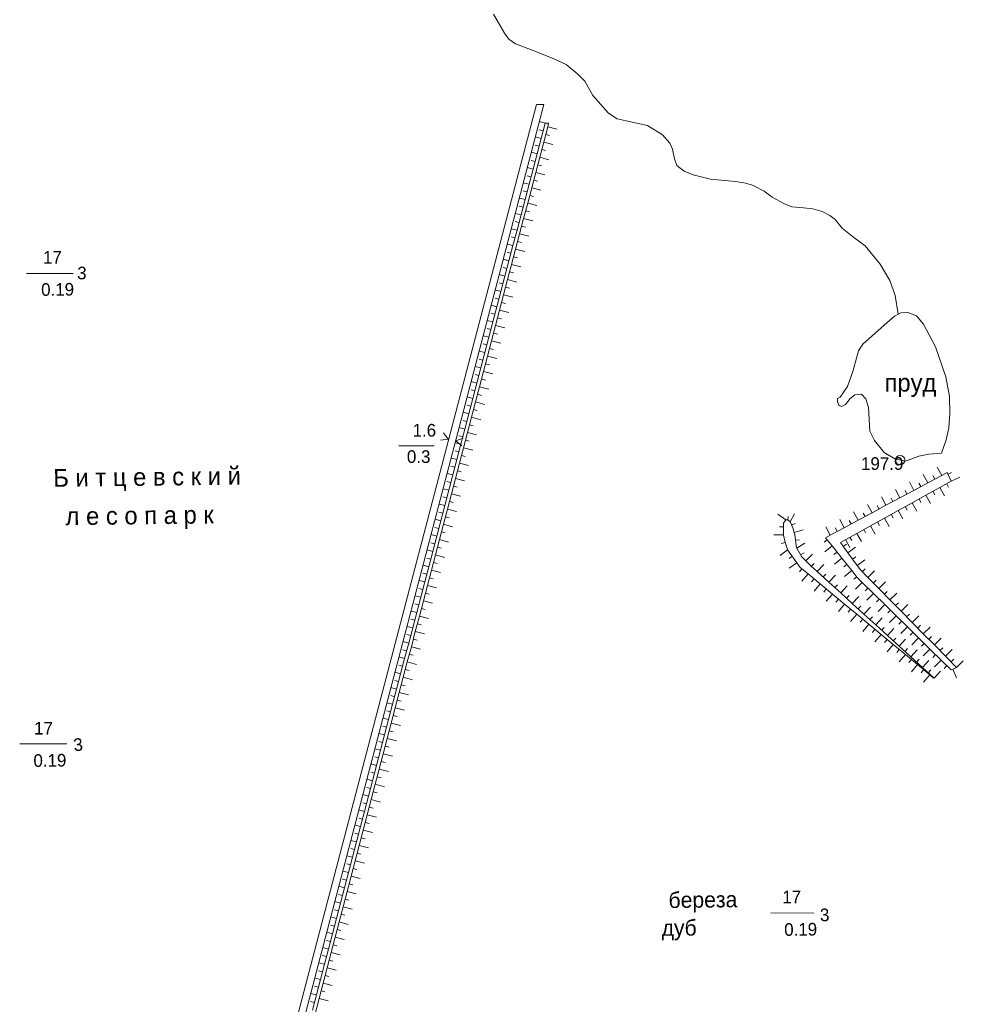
# Model space of a CAD drawing. Extents: x 13 to 4138, y -4831 to -1000.
# Tile 193 of 203: x 3760 to 3999, y -2878 to -2629. Entities that reach past the tile are written whole.
import ezdxf
from ezdxf.enums import TextEntityAlignment as Align

# ---------------------------------------------------------------- set-up
doc = ezdxf.new("R2010")
doc.units = 0
doc.header["$MEASUREMENT"] = 0
for name, color, linetype in [('30', 7, 'CONTINUOUS'), ('34', 7, 'CONTINUOUS'), ('37', 7, 'CONTINUOUS'), ('42', 7, 'CONTINUOUS'), ('CONSTRUCTION_CLASS', 7, 'CONTINUOUS')]:
    doc.layers.add(name, color=color, linetype=linetype)
doc.styles.get("Standard").update_dxf_attribs({"font": 'txt', "height": 0.2})

msp = doc.modelspace()

# ---------------------------------------------------------------- linework, layer by layer
at = {"layer": '30', "color": 253, "linetype": 'Continuous', "lineweight": 0}
for p, q in [((3883.03, -2631.99), (3880.28, -2627.18)), ((3884.16, -2633.55), (3883.03, -2631.99)), ((3885.84, -2634.73), (3884.16, -2633.55)), ((3890.27, -2636.36), (3885.84, -2634.73)), ((3895.58, -2638.48), (3890.27, -2636.36)), ((3898.68, -2639.96), (3895.58, -2638.48)), ((3901.61, -2642.4), (3898.68, -2639.96)), ((3903.36, -2644.15), (3901.61, -2642.4)), ((3905.42, -2647.77), (3903.36, -2644.15)), ((3909.41, -2652.27), (3905.42, -2647.77)), ((3893.03, -2650.02), (3801.2, -3000)), ((3819.45, -2923.46), (3891.19, -2650.02)), ((3891.19, -2650.02), (3893.03, -2650.02)), ((3911.54, -2653.64), (3909.41, -2652.27)), ((3913.85, -2654.14), (3911.54, -2653.64)), ((3919.26, -2655.38), (3913.85, -2654.14)), ((3923.01, -2657.75), (3919.26, -2655.38)), ((3924.88, -2659.81), (3923.01, -2657.75)), ((3925.57, -2661.31), (3924.88, -2659.81)), ((3926.07, -2663.81), (3925.57, -2661.31)), ((3926.63, -2665.43), (3926.07, -2663.81)), ((3928.56, -2666.93), (3926.63, -2665.43)), ((3930.81, -2667.81), (3928.56, -2666.93)), ((3935.16, -2668.92), (3930.81, -2667.81)), ((3941.53, -2669.48), (3935.16, -2668.92)), ((3944.09, -2669.91), (3941.53, -2669.48)), ((3946.02, -2670.54), (3944.09, -2669.91)), ((3948.77, -2671.98), (3946.02, -2670.54)), ((3950.77, -2673.47), (3948.77, -2671.98)), ((3953.89, -2675.16), (3950.77, -2673.47)), ((3955.74, -2675.9), (3953.89, -2675.16)), ((3958.74, -2676.21), (3955.74, -2675.9)), ((3961.11, -2676.46), (3958.74, -2676.21)), ((3963.48, -2677.08), (3961.11, -2676.46)), ((3965.36, -2678.14), (3963.48, -2677.08)), ((3966.73, -2679.14), (3965.36, -2678.14)), ((3968.48, -2681.33), (3966.73, -2679.14)), ((3971.47, -2683.7), (3968.48, -2681.33)), ((3974.28, -2685.76), (3971.47, -2683.7)), ((3978.15, -2690.45), (3974.28, -2685.76)), ((3980.52, -2694.53), (3978.15, -2690.45)), ((3981.89, -2698.4), (3980.52, -2694.53)), ((3982.71, -2703.08), (3981.89, -2698.4)), ((3983.38, -2702.72), (3985.08, -2702.64)), ((3985.08, -2702.64), (3987.29, -2703.49)), ((3979.13, -2705.87), (3981.77, -2703.58)), ((3981.77, -2703.58), (3982.71, -2703.08)), ((3982.71, -2703.08), (3983.38, -2702.72)), ((3987.29, -2703.49), (3989.07, -2705.62)), ((3973.69, -2710.64), (3979.13, -2705.87)), ((3989.07, -2705.62), (3992.13, -2711.32)), ((3972.16, -2714.21), (3972.59, -2712.34)), ((3972.59, -2712.34), (3973.69, -2710.64)), ((3992.13, -2711.32), (3994.77, -2718.97)), ((3971.23, -2717.61), (3972.16, -2714.21)), ((3969.87, -2721.35), (3971.23, -2717.61)), ((3994.77, -2718.97), (3995.62, -2723.91)), ((3968, -2724.07), (3969.87, -2721.35)), ((3967.32, -2724.41), (3968, -2724.07)), ((3967.32, -2725.27), (3967.32, -2724.41)), ((3970.55, -2724.41), (3969.36, -2725.95)), ((3971.74, -2723.48), (3970.55, -2724.41)), ((3973.35, -2723.31), (3971.74, -2723.48)), ((3974.5, -2724.5), (3973.35, -2723.31)), ((3975.18, -2726.71), (3974.5, -2724.5)), ((3995.62, -2723.91), (3995.78, -2728.22)), ((3967.66, -2726.2), (3967.32, -2725.27)), ((3968.43, -2726.46), (3967.66, -2726.2)), ((3969.36, -2725.95), (3968.43, -2726.46)), ((3975.52, -2732.67), (3975.18, -2726.71)), ((3995.78, -2728.22), (3995.45, -2731.8)), ((3995.45, -2731.8), (3994.85, -2734.86)), ((3976.71, -2735.05), (3975.52, -2732.67)), ((3994.85, -2734.86), (3993.66, -2738.26)), ((3979.09, -2738.11), (3976.71, -2735.05)), ((3981.83, -2739.71), (3979.09, -2738.11)), ((3984.51, -2740.3), (3981.83, -2739.71)), ((3987.88, -2739.03), (3984.51, -2740.3)), ((3990.43, -2738.52), (3987.88, -2739.03)), ((3993.66, -2738.26), (3990.43, -2738.52))]:
    msp.add_line(p, q, dxfattribs=at)
msp.add_circle((3983.16, -2740.01), 1.2, dxfattribs=at)
at = {"layer": '34', "color": 253, "linetype": 'Continuous', "lineweight": 0}
msp.add_line((3856.34, -2736.4), (3865.28, -2736.4), dxfattribs=at)
at = {"layer": '37', "color": 253, "linetype": 'Continuous', "lineweight": 0}
for p, q in [((3893.32, -2654.76), (3891.88, -2654.38)), ((3893.32, -2654.76), (3892.31, -2658.63)), ((3894.23, -2654.76), (3893.32, -2654.76)), ((3893.99, -2655.66), (3894.23, -2654.76)), ((3892.81, -2656.69), (3891.85, -2656.44)), ((3892.98, -2659.53), (3893.99, -2655.66)), ((3893.49, -2657.59), (3894.45, -2657.84)), ((3893.99, -2655.66), (3896.32, -2656.26)), ((3891.8, -2660.56), (3890.83, -2660.31)), ((3892.31, -2658.63), (3890.87, -2658.25)), ((3892.31, -2658.63), (3891.29, -2662.5)), ((3891.96, -2663.39), (3892.98, -2659.53)), ((3892.98, -2659.53), (3895.3, -2660.13)), ((3891.29, -2662.5), (3889.85, -2662.12)), ((3891.29, -2662.5), (3890.28, -2666.37)), ((3892.47, -2661.46), (3893.44, -2661.71)), ((3890.78, -2664.43), (3889.82, -2664.18)), ((3890.95, -2667.26), (3891.96, -2663.39)), ((3891.96, -2663.39), (3894.28, -2664)), ((3890.28, -2666.37), (3888.84, -2665.99)), ((3890.28, -2666.37), (3889.26, -2670.23)), ((3889.93, -2671.13), (3890.95, -2667.26)), ((3890.95, -2667.26), (3893.27, -2667.87)), ((3891.46, -2665.33), (3892.42, -2665.58)), ((3889.26, -2670.23), (3887.82, -2669.86)), ((3889.26, -2670.23), (3888.25, -2674.1)), ((3889.77, -2668.3), (3888.8, -2668.05)), ((3890.44, -2669.2), (3891.41, -2669.45)), ((3888.75, -2672.17), (3887.79, -2671.91)), ((3888.92, -2675), (3889.93, -2671.13)), ((3889.93, -2671.13), (3892.26, -2671.74)), ((3888.25, -2674.1), (3886.81, -2673.72)), ((3888.25, -2674.1), (3887.23, -2677.97)), ((3887.9, -2678.87), (3888.92, -2675)), ((3888.92, -2675), (3891.24, -2675.61)), ((3889.43, -2673.07), (3890.39, -2673.32)), ((3887.23, -2677.97), (3885.79, -2677.59)), ((3887.74, -2676.04), (3886.77, -2675.78)), ((3888.41, -2676.94), (3889.38, -2677.19)), ((3886.72, -2679.91), (3885.76, -2679.65)), ((3887.23, -2677.97), (3886.22, -2681.84)), ((3886.89, -2682.74), (3887.9, -2678.87)), ((3887.9, -2678.87), (3890.22, -2679.48)), ((3886.22, -2681.84), (3884.78, -2681.46)), ((3886.22, -2681.84), (3885.2, -2685.71)), ((3887.39, -2680.8), (3888.36, -2681.06)), ((3885.71, -2683.78), (3884.74, -2683.52)), ((3885.87, -2686.61), (3886.89, -2682.74)), ((3886.38, -2684.67), (3887.35, -2684.93)), ((3886.89, -2682.74), (3889.21, -2683.35)), ((3884.69, -2687.64), (3883.73, -2687.39)), ((3885.2, -2685.71), (3883.76, -2685.33)), ((3885.2, -2685.71), (3884.19, -2689.58)), ((3884.86, -2690.48), (3885.87, -2686.61)), ((3885.87, -2686.61), (3888.19, -2687.22)), ((3884.19, -2689.58), (3882.74, -2689.2)), ((3884.19, -2689.58), (3883.17, -2693.45)), ((3885.36, -2688.54), (3886.33, -2688.8)), ((3883.68, -2691.51), (3882.71, -2691.26)), ((3883.84, -2694.35), (3884.86, -2690.48)), ((3884.35, -2692.41), (3885.32, -2692.66)), ((3884.86, -2690.48), (3887.18, -2691.09)), ((3882.66, -2695.38), (3881.7, -2695.13)), ((3883.17, -2693.45), (3881.73, -2693.07)), ((3883.17, -2693.45), (3882.16, -2697.32)), ((3882.83, -2698.22), (3883.84, -2694.35)), ((3883.84, -2694.35), (3886.16, -2694.95)), ((3882.16, -2697.32), (3880.72, -2696.94)), ((3882.16, -2697.32), (3881.14, -2701.19)), ((3883.34, -2696.28), (3884.3, -2696.53)), ((3881.65, -2699.25), (3880.68, -2699)), ((3881.81, -2702.08), (3882.83, -2698.22)), ((3882.32, -2700.15), (3883.29, -2700.4)), ((3882.83, -2698.22), (3885.15, -2698.82)), ((3881.14, -2701.19), (3879.7, -2700.81)), ((3881.14, -2701.19), (3880.13, -2705.05)), ((3880.8, -2705.95), (3881.81, -2702.08)), ((3881.81, -2702.08), (3884.13, -2702.69)), ((3880.13, -2705.05), (3878.68, -2704.68)), ((3880.13, -2705.05), (3879.11, -2708.93)), ((3880.63, -2703.12), (3879.66, -2702.87)), ((3881.3, -2704.02), (3882.27, -2704.27)), ((3879.62, -2706.99), (3878.65, -2706.74)), ((3879.78, -2709.82), (3880.8, -2705.95)), ((3880.8, -2705.95), (3883.12, -2706.56)), ((3879.11, -2708.93), (3877.67, -2708.55)), ((3879.11, -2708.93), (3878.09, -2712.79)), ((3878.77, -2713.69), (3879.78, -2709.82)), ((3879.78, -2709.82), (3882.1, -2710.43)), ((3880.29, -2707.89), (3881.26, -2708.14)), ((3878.09, -2712.79), (3876.65, -2712.41)), ((3878.6, -2710.86), (3877.64, -2710.61)), ((3879.27, -2711.76), (3880.24, -2712.01)), ((3877.59, -2714.73), (3876.62, -2714.47)), ((3878.09, -2712.79), (3877.08, -2716.66)), ((3877.75, -2717.56), (3878.77, -2713.69)), ((3878.77, -2713.69), (3881.09, -2714.3)), ((3877.08, -2716.66), (3875.64, -2716.28)), ((3877.08, -2716.66), (3876.06, -2720.53)), ((3876.74, -2721.43), (3877.75, -2717.56)), ((3877.75, -2717.56), (3880.07, -2718.17)), ((3878.26, -2715.63), (3879.23, -2715.88)), ((3876.57, -2718.6), (3875.61, -2718.34)), ((3877.24, -2719.49), (3878.21, -2719.75)), ((3875.56, -2722.47), (3874.59, -2722.21)), ((3876.06, -2720.53), (3874.62, -2720.15)), ((3876.06, -2720.53), (3875.05, -2724.4)), ((3875.72, -2725.3), (3876.74, -2721.43)), ((3876.74, -2721.43), (3879.06, -2722.04)), ((3875.05, -2724.4), (3873.61, -2724.02)), ((3875.05, -2724.4), (3874.03, -2728.27)), ((3876.23, -2723.36), (3877.2, -2723.62)), ((3874.54, -2726.34), (3873.57, -2726.08)), ((3874.71, -2729.17), (3875.72, -2725.3)), ((3875.21, -2727.23), (3876.18, -2727.49)), ((3875.72, -2725.3), (3878.04, -2725.91)), ((3873.53, -2730.2), (3872.56, -2729.95)), ((3874.03, -2728.27), (3872.59, -2727.89)), ((3874.03, -2728.27), (3873.02, -2732.14)), ((3873.69, -2733.04), (3874.71, -2729.17)), ((3874.71, -2729.17), (3877.03, -2729.78)), ((3873.02, -2732.14), (3871.58, -2731.76)), ((3873.02, -2732.14), (3872, -2736.01)), ((3874.2, -2731.1), (3875.16, -2731.36)), ((3872.51, -2734.07), (3871.54, -2733.82)), ((3872.68, -2736.91), (3873.69, -2733.04)), ((3873.18, -2734.97), (3874.15, -2735.22)), ((3873.69, -2733.04), (3876.01, -2733.65)), ((3872, -2736.01), (3870.56, -2735.63)), ((3872, -2736.01), (3870.99, -2739.88)), ((3871.66, -2740.78), (3872.68, -2736.91)), ((3872.68, -2736.91), (3875, -2737.51)), ((3870.99, -2739.88), (3869.55, -2739.5)), ((3870.99, -2739.88), (3869.97, -2743.75)), ((3871.5, -2737.94), (3870.53, -2737.69)), ((3872.17, -2738.84), (3873.14, -2739.09)), ((3870.48, -2741.81), (3869.51, -2741.56)), ((3870.65, -2744.64), (3871.66, -2740.78)), ((3871.66, -2740.78), (3873.98, -2741.38)), ((3993.69, -2743.87), (3992.55, -2741.75)), ((3869.97, -2743.75), (3868.53, -2743.37)), ((3869.97, -2743.75), (3868.96, -2747.62)), ((3869.63, -2748.51), (3870.65, -2744.64)), ((3870.65, -2744.64), (3872.97, -2745.25)), ((3871.15, -2742.71), (3872.12, -2742.96)), ((3990.16, -2745.76), (3989.03, -2743.64)), ((3993.69, -2743.87), (3990.16, -2745.76)), ((3991.92, -2744.81), (3991.45, -2743.93)), ((3995.07, -2743.13), (3993.69, -2743.87)), ((3996.08, -2745.34), (3995.07, -2743.13)), ((3995.25, -2743.52), (3996.16, -2743.11)), ((3996.08, -2745.34), (3998.26, -2744.34)), ((3868.96, -2747.62), (3867.52, -2747.24)), ((3869.47, -2745.68), (3868.5, -2745.43)), ((3870.14, -2746.58), (3871.11, -2746.83)), ((3983.11, -2749.54), (3981.98, -2747.43)), ((3986.64, -2747.65), (3985.5, -2745.53)), ((3990.16, -2745.76), (3986.64, -2747.65)), ((3988.4, -2746.7), (3987.93, -2745.82)), ((3989.7, -2748.87), (3993.2, -2746.93)), ((3993.2, -2746.93), (3996.08, -2745.34)), ((3993.2, -2746.93), (3994.36, -2749.03)), ((3994.95, -2745.97), (3995.43, -2746.84)), ((3868.45, -2749.55), (3867.48, -2749.3)), ((3868.96, -2747.62), (3867.94, -2751.48)), ((3868.62, -2752.38), (3869.63, -2748.51)), ((3869.63, -2748.51), (3871.95, -2749.12)), ((3979.59, -2751.43), (3978.45, -2749.32)), ((3983.11, -2749.54), (3979.59, -2751.43)), ((3981.35, -2750.49), (3980.88, -2749.61)), ((3986.64, -2747.65), (3983.11, -2749.54)), ((3984.87, -2748.59), (3984.4, -2747.71)), ((3986.2, -2750.8), (3989.7, -2748.87)), ((3987.95, -2749.83), (3988.43, -2750.71)), ((3989.7, -2748.87), (3990.86, -2750.97)), ((3991.45, -2747.9), (3991.93, -2748.78)), ((3867.94, -2751.48), (3866.5, -2751.11)), ((3867.94, -2751.48), (3866.93, -2755.35)), ((3867.6, -2756.25), (3868.62, -2752.38)), ((3868.62, -2752.38), (3870.94, -2752.99)), ((3869.12, -2750.45), (3870.09, -2750.7)), ((3976.06, -2753.32), (3974.93, -2751.21)), ((3979.59, -2751.43), (3976.06, -2753.32)), ((3977.83, -2752.38), (3977.35, -2751.5)), ((3982.69, -2752.73), (3986.2, -2750.8)), ((3984.45, -2751.77), (3984.93, -2752.64)), ((3986.2, -2750.8), (3987.36, -2752.9)), ((3867.43, -2753.42), (3866.47, -2753.16)), ((3868.11, -2754.32), (3869.07, -2754.57)), ((3954.22, -2755.08), (3952.25, -2753.7)), ((3954.72, -2755.08), (3954.83, -2754.29)), ((3955.32, -2755.59), (3956.45, -2753.63)), ((3972.54, -2755.21), (3971.4, -2753.1)), ((3976.06, -2753.32), (3972.54, -2755.21)), ((3974.3, -2754.27), (3973.83, -2753.39)), ((3975.69, -2756.6), (3979.19, -2754.67)), ((3979.19, -2754.67), (3982.69, -2752.73)), ((3979.19, -2754.67), (3980.35, -2756.77)), ((3980.94, -2753.7), (3981.43, -2754.57)), ((3982.69, -2752.73), (3983.85, -2754.83)), ((3866.42, -2757.29), (3865.45, -2757.03)), ((3866.93, -2755.35), (3865.49, -2754.97)), ((3866.93, -2755.35), (3865.91, -2759.22)), ((3866.58, -2760.12), (3867.6, -2756.25)), ((3867.6, -2756.25), (3869.92, -2756.86)), ((3953.62, -2756.89), (3952.62, -2756.89)), ((3954.22, -2755.08), (3953.62, -2755.93)), ((3953.62, -2755.93), (3953.62, -2758.89)), ((3954.42, -2755.08), (3954.22, -2755.08)), ((3954.72, -2755.08), (3954.42, -2755.08)), ((3955.32, -2755.59), (3954.72, -2755.08)), ((3956, -2757.12), (3955.32, -2755.59)), ((3955.69, -2756.42), (3956.6, -2756.01)), ((3956.34, -2758.31), (3956, -2757.12)), ((3965.49, -2759), (3964.35, -2756.88)), ((3969.01, -2757.11), (3965.49, -2759)), ((3967.25, -2758.05), (3966.78, -2757.17)), ((3969.01, -2757.11), (3967.88, -2754.99)), ((3972.54, -2755.21), (3969.01, -2757.11)), ((3970.78, -2756.16), (3970.3, -2755.28)), ((3972.19, -2758.53), (3975.69, -2756.6)), ((3975.69, -2756.6), (3976.85, -2758.7)), ((3977.44, -2755.63), (3977.93, -2756.51)), ((3865.91, -2759.22), (3864.47, -2758.84)), ((3865.91, -2759.22), (3864.9, -2763.09)), ((3867.09, -2758.18), (3868.06, -2758.44)), ((3953.62, -2758.89), (3951.22, -2758.89)), ((3953.62, -2758.89), (3953.62, -2758.99)), ((3953.62, -2758.99), (3954.13, -2761.12)), ((3956.34, -2758.31), (3958.65, -2757.65)), ((3956.51, -2758.91), (3956.34, -2758.31)), ((3956.93, -2762.14), (3956.51, -2758.91)), ((3965.49, -2759), (3964.31, -2759.63)), ((3964.31, -2759.63), (3965.96, -2761.71)), ((3968.69, -2760.47), (3972.19, -2758.53)), ((3970.44, -2759.5), (3970.92, -2760.37)), ((3972.19, -2758.53), (3973.35, -2760.63)), ((3973.94, -2757.57), (3974.42, -2758.44)), ((3865.41, -2761.16), (3864.44, -2760.9)), ((3865.57, -2763.99), (3866.58, -2760.12)), ((3866.08, -2762.05), (3867.04, -2762.31)), ((3866.58, -2760.12), (3868.91, -2760.73)), ((3954.06, -2760.84), (3953.09, -2761.07)), ((3954.13, -2761.12), (3954.64, -2762.65)), ((3956.69, -2760.27), (3957.68, -2760.14)), ((3956.99, -2762.24), (3956.93, -2762.14)), ((3956.99, -2762.24), (3959.07, -2761.04)), ((3958.21, -2764.35), (3956.99, -2762.24)), ((3964.72, -2760.14), (3963.93, -2760.77)), ((3965.96, -2761.71), (3964.08, -2763.2)), ((3965.96, -2761.71), (3968.45, -2764.84)), ((3968.05, -2760.82), (3968.69, -2760.47)), ((3969.97, -2763.46), (3968.05, -2760.82)), ((3968.79, -2761.84), (3969.6, -2761.25)), ((3969.33, -2760.11), (3970.44, -2762.13)), ((3969.97, -2763.46), (3971.91, -2762.04)), ((3864.39, -2765.03), (3863.42, -2764.77)), ((3864.9, -2763.09), (3863.46, -2762.71)), ((3864.9, -2763.09), (3863.88, -2766.96)), ((3864.55, -2767.86), (3865.57, -2763.99)), ((3865.57, -2763.99), (3867.89, -2764.6)), ((3954.7, -2762.73), (3952.77, -2764.15)), ((3954.64, -2762.65), (3954.7, -2762.73)), ((3954.7, -2762.73), (3956.21, -2764.78)), ((3955.89, -2764.34), (3955.08, -2764.93)), ((3956.21, -2764.78), (3957.06, -2765.96)), ((3957.99, -2763.97), (3958.86, -2763.47)), ((3959.31, -2765.46), (3958.21, -2764.35)), ((3959.31, -2765.46), (3961.01, -2763.76)), ((3967.21, -2763.28), (3966.42, -2763.9)), ((3968.45, -2764.84), (3966.57, -2766.34)), ((3968.45, -2764.84), (3970.94, -2767.97)), ((3972.33, -2766.69), (3969.97, -2763.46)), ((3971.15, -2765.07), (3971.96, -2764.48)), ((3863.88, -2766.96), (3862.44, -2766.58)), ((3863.88, -2766.96), (3862.87, -2770.83)), ((3865.06, -2765.92), (3866.03, -2766.18)), ((3957.06, -2765.96), (3955.1, -2767.35)), ((3957.06, -2765.96), (3957.91, -2767.16)), ((3957.91, -2767.16), (3959.86, -2768.77)), ((3960.67, -2766.82), (3959.31, -2765.46)), ((3962.21, -2768.22), (3960.67, -2766.82)), ((3960.73, -2766.87), (3961.4, -2766.13)), ((3962.21, -2768.22), (3963.83, -2766.45)), ((3969.7, -2766.41), (3968.91, -2767.03)), ((3972.33, -2766.69), (3974.27, -2765.27)), ((3973.14, -2767.8), (3972.33, -2766.69)), ((3863.38, -2768.89), (3862.41, -2768.64)), ((3863.54, -2771.73), (3864.55, -2767.86)), ((3864.05, -2769.79), (3865.01, -2770.05)), ((3864.55, -2767.86), (3866.88, -2768.47)), ((3958.32, -2767.49), (3957.68, -2768.26)), ((3959.86, -2768.77), (3958.33, -2770.62)), ((3959.86, -2768.77), (3962.94, -2771.32)), ((3965.16, -2770.91), (3962.21, -2768.22)), ((3963.68, -2769.57), (3964.36, -2768.83)), ((3965.16, -2770.91), (3966.78, -2769.14)), ((3970.94, -2767.97), (3969.07, -2769.47)), ((3970.94, -2767.97), (3972.29, -2769.67)), ((3972.19, -2769.53), (3971.41, -2770.16)), ((3972.29, -2769.67), (3973.6, -2770.95)), ((3974.99, -2769.67), (3973.14, -2767.8)), ((3973.58, -2768.24), (3974.3, -2767.54)), ((3974.99, -2769.67), (3976.7, -2767.98)), ((3977.79, -2772.52), (3974.99, -2769.67)), ((3862.87, -2770.83), (3861.43, -2770.45)), ((3862.87, -2770.83), (3861.85, -2774.7)), ((3862.52, -2775.6), (3863.54, -2771.73)), ((3863.54, -2771.73), (3865.86, -2772.34)), ((3961.4, -2770.05), (3960.76, -2770.82)), ((3962.94, -2771.32), (3961.41, -2773.17)), ((3962.94, -2771.32), (3966.02, -2773.88)), ((3968.12, -2773.61), (3965.16, -2770.91)), ((3966.64, -2772.26), (3967.31, -2771.52)), ((3968.12, -2773.61), (3969.73, -2771.84)), ((3973.6, -2770.95), (3971.91, -2772.66)), ((3973.6, -2770.95), (3976.45, -2773.76)), ((3975.02, -2772.36), (3974.32, -2773.07)), ((3976.39, -2771.09), (3977.1, -2770.39)), ((3977.79, -2772.52), (3979.5, -2770.83)), ((3861.85, -2774.7), (3860.41, -2774.32)), ((3861.85, -2774.7), (3860.84, -2778.57)), ((3862.36, -2772.76), (3861.39, -2772.51)), ((3863.03, -2773.66), (3864, -2773.91)), ((3964.48, -2772.6), (3963.84, -2773.37)), ((3966.02, -2773.88), (3964.48, -2775.72)), ((3966.02, -2773.88), (3969.1, -2776.43)), ((3971.07, -2776.31), (3968.12, -2773.61)), ((3969.59, -2774.96), (3970.27, -2774.22)), ((3971.07, -2776.31), (3972.69, -2774.54)), ((3976.45, -2773.76), (3974.76, -2775.47)), ((3976.45, -2773.76), (3979.3, -2776.57)), ((3980.6, -2775.37), (3977.79, -2772.52)), ((3979.2, -2773.94), (3979.91, -2773.24)), ((3980.6, -2775.37), (3982.31, -2773.68)), ((3861.34, -2776.63), (3860.38, -2776.38)), ((3861.51, -2779.47), (3862.52, -2775.6)), ((3862.52, -2775.6), (3864.85, -2776.2)), ((3967.56, -2775.15), (3966.92, -2775.92)), ((3969.1, -2776.43), (3967.56, -2778.28)), ((3969.1, -2776.43), (3972.18, -2778.98)), ((3974.02, -2779.01), (3971.07, -2776.31)), ((3972.55, -2777.66), (3973.22, -2776.92)), ((3974.02, -2779.01), (3975.64, -2777.23)), ((3977.87, -2775.16), (3977.17, -2775.88)), ((3979.3, -2776.57), (3977.61, -2778.28)), ((3979.3, -2776.57), (3982.15, -2779.37)), ((3983.41, -2778.22), (3980.6, -2775.37)), ((3982.01, -2776.79), (3982.72, -2776.09)), ((3983.41, -2778.22), (3985.12, -2776.53)), ((3860.84, -2778.57), (3859.4, -2778.19)), ((3860.84, -2778.57), (3859.82, -2782.44)), ((3860.49, -2783.33), (3861.51, -2779.47)), ((3861.51, -2779.47), (3863.83, -2780.07)), ((3862.02, -2777.53), (3862.98, -2777.78)), ((3970.64, -2777.71), (3970, -2778.48)), ((3972.18, -2778.98), (3970.64, -2780.83)), ((3972.18, -2778.98), (3975.25, -2781.54)), ((3976.98, -2781.7), (3974.02, -2779.01)), ((3975.5, -2780.35), (3976.18, -2779.62)), ((3980.72, -2777.97), (3980.02, -2778.68)), ((3982.15, -2779.37), (3980.46, -2781.08)), ((3982.15, -2779.37), (3985, -2782.18)), ((3986.22, -2781.07), (3983.41, -2778.22)), ((3984.81, -2779.64), (3985.52, -2778.94)), ((3986.22, -2781.07), (3987.93, -2779.38)), ((3859.82, -2782.44), (3858.38, -2782.06)), ((3860.33, -2780.5), (3859.36, -2780.25)), ((3861, -2781.4), (3861.97, -2781.65)), ((3973.71, -2780.26), (3973.08, -2781.03)), ((3975.25, -2781.54), (3973.72, -2783.38)), ((3975.25, -2781.54), (3978.33, -2784.09)), ((3976.98, -2781.7), (3978.6, -2779.93)), ((3979.93, -2784.4), (3976.98, -2781.7)), ((3978.45, -2783.05), (3979.13, -2782.31)), ((3983.57, -2780.78), (3982.87, -2781.49)), ((3985, -2782.18), (3983.31, -2783.89)), ((3985, -2782.18), (3987.85, -2784.99)), ((3989.02, -2783.91), (3986.22, -2781.07)), ((3987.62, -2782.49), (3988.33, -2781.79)), ((3989.02, -2783.91), (3990.73, -2782.23)), ((3859.31, -2784.37), (3858.35, -2784.12)), ((3859.82, -2782.44), (3858.81, -2786.3)), ((3859.48, -2787.2), (3860.49, -2783.33)), ((3860.49, -2783.33), (3862.82, -2783.94)), ((3976.79, -2782.81), (3976.16, -2783.58)), ((3978.33, -2784.09), (3976.8, -2785.94)), ((3978.33, -2784.09), (3981.41, -2786.64)), ((3979.93, -2784.4), (3981.55, -2782.63)), ((3982.89, -2787.1), (3979.93, -2784.4)), ((3986.42, -2783.58), (3985.72, -2784.3)), ((3991.83, -2786.76), (3989.02, -2783.91)), ((3990.43, -2785.34), (3991.14, -2784.64)), ((3858.81, -2786.3), (3857.37, -2785.93)), ((3858.81, -2786.3), (3857.79, -2790.17)), ((3858.46, -2791.07), (3859.48, -2787.2)), ((3859.48, -2787.2), (3861.8, -2787.81)), ((3859.99, -2785.27), (3860.95, -2785.52)), ((3979.87, -2785.37), (3979.23, -2786.14)), ((3981.41, -2786.64), (3979.88, -2788.49)), ((3981.41, -2785.75), (3982.08, -2785.01)), ((3981.41, -2786.64), (3984.49, -2789.2)), ((3982.89, -2787.1), (3984.51, -2785.32)), ((3985.84, -2789.79), (3982.89, -2787.1)), ((3987.85, -2784.99), (3986.16, -2786.7)), ((3987.85, -2784.99), (3990.7, -2787.79)), ((3989.27, -2786.39), (3988.57, -2787.1)), ((3991.83, -2786.76), (3993.54, -2785.08)), ((3994.64, -2789.61), (3991.83, -2786.76)), ((3857.79, -2790.17), (3856.35, -2789.8)), ((3858.3, -2788.24), (3857.33, -2787.99)), ((3858.97, -2789.14), (3859.94, -2789.39)), ((3982.95, -2787.92), (3982.31, -2788.69)), ((3984.49, -2789.2), (3982.96, -2791.04)), ((3984.36, -2788.44), (3985.04, -2787.7)), ((3984.49, -2789.2), (3987.57, -2791.75)), ((3985.84, -2789.79), (3987.46, -2788.02)), ((3988.8, -2792.49), (3985.84, -2789.79)), ((3990.7, -2787.79), (3989.01, -2789.5)), ((3990.7, -2787.79), (3993.55, -2790.6)), ((3992.12, -2789.2), (3991.42, -2789.91)), ((3993.23, -2788.19), (3993.95, -2787.49)), ((3994.64, -2789.61), (3996.35, -2787.93)), ((3997.44, -2792.46), (3994.64, -2789.61)), ((3857.28, -2792.11), (3856.32, -2791.86)), ((3857.79, -2790.17), (3856.78, -2794.04)), ((3857.45, -2794.94), (3858.46, -2791.07)), ((3858.46, -2791.07), (3860.78, -2791.68)), ((3986.03, -2790.47), (3985.39, -2791.24)), ((3987.57, -2791.75), (3986.04, -2793.6)), ((3987.32, -2791.14), (3987.99, -2790.4)), ((3987.57, -2791.75), (3990.65, -2794.3)), ((3988.8, -2792.49), (3990.41, -2790.72)), ((3993.55, -2790.6), (3991.86, -2792.31)), ((3993.55, -2790.6), (3996.04, -2793.06)), ((3994.97, -2792), (3994.27, -2792.72)), ((3996.04, -2791.04), (3996.75, -2790.34)), ((3997.44, -2792.46), (3999.15, -2790.78)), ((3856.78, -2794.04), (3855.34, -2793.66)), ((3856.78, -2794.04), (3855.76, -2797.91)), ((3857.95, -2793.01), (3858.92, -2793.26)), ((3989.11, -2793.03), (3988.47, -2793.8)), ((3991.75, -2795.19), (3988.8, -2792.49)), ((3990.65, -2794.3), (3989.12, -2796.15)), ((3990.27, -2793.84), (3990.95, -2793.1)), ((3990.65, -2794.3), (3991.56, -2795.06)), ((3991.75, -2795.19), (3993.37, -2793.41)), ((3996.04, -2793.06), (3996.5, -2792.87)), ((3996.5, -2792.87), (3997.44, -2792.46)), ((3996.5, -2792.87), (3997.44, -2795.07)), ((3856.27, -2795.98), (3855.3, -2795.72)), ((3856.43, -2798.81), (3857.45, -2794.94)), ((3856.94, -2796.88), (3857.91, -2797.13)), ((3857.45, -2794.94), (3859.77, -2795.55)), ((3855.25, -2799.85), (3854.29, -2799.59)), ((3855.76, -2797.91), (3854.32, -2797.53)), ((3855.76, -2797.91), (3854.75, -2801.78)), ((3855.42, -2802.68), (3856.43, -2798.81)), ((3856.43, -2798.81), (3858.75, -2799.42)), ((3854.75, -2801.78), (3853.31, -2801.4)), ((3854.75, -2801.78), (3853.73, -2805.65)), ((3855.93, -2800.74), (3856.89, -2801)), ((3854.24, -2803.72), (3853.27, -2803.46)), ((3854.4, -2806.55), (3855.42, -2802.68)), ((3854.91, -2804.61), (3855.88, -2804.87)), ((3855.42, -2802.68), (3857.74, -2803.29)), ((3853.73, -2805.65), (3852.29, -2805.27)), ((3853.73, -2805.65), (3852.72, -2809.52)), ((3853.39, -2810.42), (3854.4, -2806.55)), ((3854.4, -2806.55), (3856.72, -2807.16)), ((3852.72, -2809.52), (3851.28, -2809.14)), ((3852.72, -2809.52), (3851.7, -2813.39)), ((3853.22, -2807.59), (3852.26, -2807.33)), ((3853.89, -2808.48), (3854.86, -2808.74)), ((3852.21, -2811.45), (3851.24, -2811.2)), ((3852.37, -2814.29), (3853.39, -2810.42)), ((3853.39, -2810.42), (3855.71, -2811.03)), ((3851.7, -2813.39), (3850.26, -2813.01)), ((3851.7, -2813.39), (3850.68, -2817.26)), ((3851.36, -2818.16), (3852.37, -2814.29)), ((3852.37, -2814.29), (3854.69, -2814.89)), ((3852.88, -2812.35), (3853.85, -2812.61)), ((3850.68, -2817.26), (3849.24, -2816.88)), ((3851.19, -2815.32), (3850.23, -2815.07)), ((3851.86, -2816.22), (3852.83, -2816.47)), ((3850.18, -2819.19), (3849.21, -2818.94)), ((3850.68, -2817.26), (3849.67, -2821.13)), ((3850.34, -2822.02), (3851.36, -2818.16)), ((3851.36, -2818.16), (3853.68, -2818.76)), ((3849.67, -2821.13), (3848.23, -2820.75)), ((3849.67, -2821.13), (3848.66, -2825)), ((3849.33, -2825.89), (3850.34, -2822.02)), ((3850.34, -2822.02), (3852.66, -2822.63)), ((3850.85, -2820.09), (3851.82, -2820.34)), ((3848.66, -2825), (3847.22, -2824.62)), ((3849.16, -2823.06), (3848.2, -2822.81)), ((3849.83, -2823.96), (3850.8, -2824.21)), ((3848.15, -2826.93), (3847.18, -2826.68)), ((3848.66, -2825), (3847.64, -2828.86)), ((3848.31, -2829.76), (3849.33, -2825.89)), ((3849.33, -2825.89), (3851.65, -2826.5)), ((3847.64, -2828.86), (3846.2, -2828.49)), ((3847.64, -2828.86), (3846.62, -2832.73)), ((3848.82, -2827.83), (3849.79, -2828.08)), ((3847.13, -2830.8), (3846.16, -2830.55)), ((3847.3, -2833.63), (3848.31, -2829.76)), ((3847.8, -2831.7), (3848.77, -2831.95)), ((3848.31, -2829.76), (3850.63, -2830.37)), ((3846.12, -2834.67), (3845.15, -2834.41)), ((3846.62, -2832.73), (3845.18, -2832.36)), ((3846.62, -2832.73), (3845.61, -2836.6)), ((3846.28, -2837.5), (3847.3, -2833.63)), ((3847.3, -2833.63), (3849.62, -2834.24)), ((3845.61, -2836.6), (3844.17, -2836.22)), ((3845.61, -2836.6), (3844.59, -2840.47)), ((3846.79, -2835.57), (3847.76, -2835.82)), ((3845.1, -2838.54), (3844.14, -2838.28)), ((3845.27, -2841.37), (3846.28, -2837.5)), ((3845.77, -2839.43), (3846.74, -2839.69)), ((3846.28, -2837.5), (3848.6, -2838.11)), ((3844.59, -2840.47), (3843.15, -2840.09)), ((3844.59, -2840.47), (3843.58, -2844.34)), ((3844.25, -2845.24), (3845.27, -2841.37)), ((3845.27, -2841.37), (3847.59, -2841.98)), ((3843.58, -2844.34), (3842.14, -2843.96)), ((3843.58, -2844.34), (3842.56, -2848.21)), ((3844.09, -2842.41), (3843.12, -2842.15)), ((3844.76, -2843.3), (3845.72, -2843.56)), ((3843.07, -2846.28), (3842.1, -2846.02)), ((3843.24, -2849.11), (3844.25, -2845.24)), ((3844.25, -2845.24), (3846.57, -2845.85)), ((3842.56, -2848.21), (3841.12, -2847.83)), ((3842.56, -2848.21), (3841.55, -2852.08)), ((3842.22, -2852.98), (3843.24, -2849.11)), ((3843.24, -2849.11), (3845.56, -2849.72)), ((3843.74, -2847.17), (3844.71, -2847.43)), ((3841.55, -2852.08), (3840.11, -2851.7)), ((3841.55, -2852.08), (3840.53, -2855.95)), ((3842.06, -2850.14), (3841.09, -2849.89)), ((3842.73, -2851.04), (3843.7, -2851.3)), ((3841.04, -2854.01), (3840.07, -2853.76)), ((3841.2, -2856.85), (3842.22, -2852.98)), ((3842.22, -2852.98), (3844.54, -2853.59)), ((3840.53, -2855.95), (3839.09, -2855.57)), ((3840.53, -2855.95), (3839.52, -2859.82)), ((3840.19, -2860.72), (3841.2, -2856.85)), ((3841.2, -2856.85), (3843.53, -2857.45)), ((3841.71, -2854.91), (3842.68, -2855.16)), ((3839.52, -2859.82), (3838.08, -2859.44)), ((3840.03, -2857.88), (3839.06, -2857.63)), ((3840.7, -2858.78), (3841.66, -2859.03)), ((3839.01, -2861.75), (3838.04, -2861.5)), ((3839.52, -2859.82), (3838.5, -2863.69)), ((3839.18, -2864.58), (3840.19, -2860.72)), ((3840.19, -2860.72), (3842.51, -2861.32)), ((3838.5, -2863.69), (3837.06, -2863.31)), ((3838.5, -2863.69), (3837.49, -2867.55)), ((3839.68, -2862.65), (3840.65, -2862.9)), ((3838, -2865.62), (3837.03, -2865.37)), ((3838.16, -2868.45), (3839.18, -2864.58)), ((3838.67, -2866.52), (3839.63, -2866.77)), ((3839.18, -2864.58), (3841.5, -2865.19)), ((3836.98, -2869.49), (3836.01, -2869.24)), ((3837.49, -2867.55), (3836.05, -2867.18)), ((3837.49, -2867.55), (3836.47, -2871.42)), ((3837.14, -2872.32), (3838.16, -2868.45)), ((3838.16, -2868.45), (3840.48, -2869.06)), ((3836.47, -2871.42), (3835.03, -2871.05)), ((3836.47, -2871.42), (3835.46, -2875.29)), ((3837.65, -2870.39), (3838.62, -2870.64)), ((3835.97, -2873.36), (3835, -2873.11)), ((3836.13, -2876.19), (3837.14, -2872.32)), ((3836.64, -2874.26), (3837.6, -2874.51)), ((3837.14, -2872.32), (3839.47, -2872.93)), ((3834.95, -2877.23), (3833.98, -2876.97)), ((3835.46, -2875.29), (3834.02, -2874.91)), ((3835.46, -2875.29), (3834.44, -2879.16)), ((3835.11, -2880.06), (3836.13, -2876.19)), ((3836.13, -2876.19), (3838.45, -2876.8))]:
    msp.add_line(p, q, dxfattribs=at)
at = {"layer": '42', "color": 253, "linetype": 'Continuous', "lineweight": 0}
for p, q in [((3773.88, -2692.82), (3762.11, -2692.76)), ((3772.34, -2811.82), (3760.38, -2811.76)), ((3961.31, -2854.62), (3950.46, -2854.57))]:
    msp.add_line(p, q, dxfattribs=at)
at = {"layer": 'CONSTRUCTION_CLASS', "color": 253, "linetype": 'Continuous', "lineweight": 0}
for p, q in [((3866.85, -2734.92), (3868.84, -2734.68)), ((3868.84, -2734.68), (3867.64, -2733.08)), ((3872.6, -2734.45), (3870.71, -2735.1)), ((3870.71, -2735.1), (3872.22, -2736.41))]:
    msp.add_line(p, q, dxfattribs=at)

# ---------------------------------------------------------------- texts
at = {"layer": '30', "color": 253, "linetype": 'Continuous', "lineweight": 0}
msp.add_text('197.9', height=3.2, dxfattribs=at).set_placement((3978.63, -2740.88), align=Align.MIDDLE)
at = {"layer": '34', "color": 253, "linetype": 'Continuous', "lineweight": 0}
for s, height, p in [('пруд', 4.5, (3985.78, -2721.1)), ('1.6', 3.2, (3862.77, -2732.45)), ('0.3', 3.2, (3861.34, -2739.12))]:
    msp.add_text(s, height=height, dxfattribs=at).set_placement(p, align=Align.MIDDLE)
at = {"layer": '42', "color": 253, "linetype": 'Continuous', "lineweight": 0}
for p in [(3768.65, -2688.71), (3766.42, -2807.82), (3955.72, -2850.53)]:
    msp.add_text('17', height=3.2, dxfattribs=at).set_placement(p, align=Align.MIDDLE)
for s, height, rotation, p in [('3', 3.2, 357.9407, (3776.11, -2692.66)), ('0.19', 3.2, 0.6663, (3769.97, -2696.82)), ('Б и т ц е в с к и й', 4.5, 0.6764, (3792.61, -2744.71)), ('л е с о п а р к', 4.5, 0.6764, (3790.74, -2754.67)), ('3', 3.2, 5.9312, (3775.16, -2811.97)), ('0.19', 3.2, 0.6663, (3768.02, -2815.97)), ('береза', 4, 0.6764, (3933.27, -2851.69)), ('3', 3.2, 2.1245, (3964.07, -2855.05)), ('дуб', 4, 0.187, (3927.25, -2858.77)), ('0.19', 3.2, 0.6663, (3958, -2858.72))]:
    msp.add_text(s, height=height, rotation=rotation, dxfattribs=at).set_placement(p, align=Align.MIDDLE)

doc.saveas('drawing.dxf')
